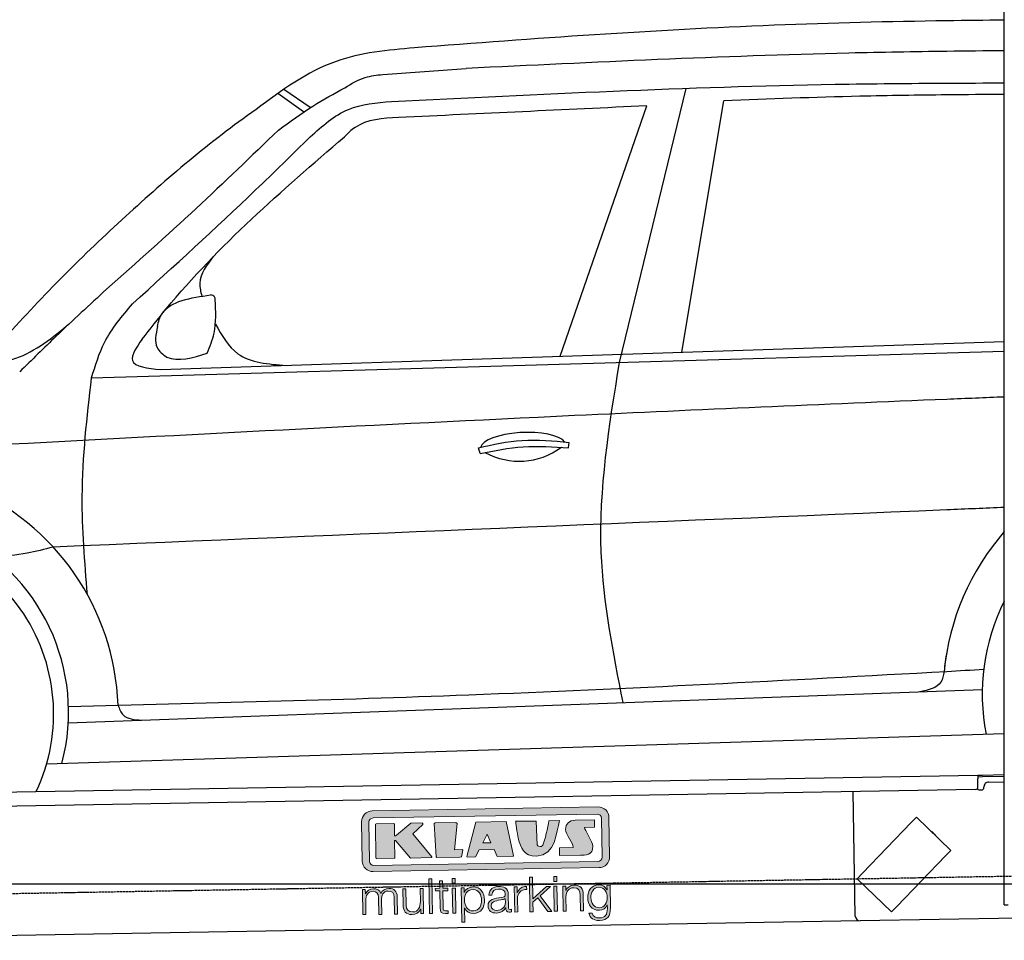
# Model space of a CAD drawing. Header units: millimetres. Extents: x 552 to 7231, y 5667 to 12136.
# Tile 3 of 6: x 2390 to 4448, y 7998 to 9922. Entities that reach past the tile are written whole.
import ezdxf

# ---------------------------------------------------------------- set-up
doc = ezdxf.new("R2010")
doc.units = ezdxf.units.MM
doc.linetypes.add('GEN3', pattern=[6.25, 5, -1.25])
doc.layers.get('0').update_dxf_attribs({"lineweight": 25})
doc.layers.add('3', color=6, linetype='GEN3', lineweight=25)
doc.layers.add('5', color=3, linetype='Continuous', lineweight=25)
doc.layers.add('Car', color=10, linetype='Continuous')
doc.layers.add('Logo', color=7, linetype='Continuous')

# ---------------------------------------------------------------- blocks, each defined once
blk = doc.blocks.new('KLAUS')
at = {"layer": 'Logo', "true_color": 0x7b7b7a}
h = blk.add_hatch(color=8, dxfattribs=at)
h.dxf.hatch_style = 2
edge = h.paths.add_edge_path()
edge.add_spline(control_points=[(3.6, 29.09), (2.88, 29.09), (2.3, 28.51), (2.3, 27.8), (2.3, 27.8), (2.3, 16.11), (2.3, 16.11), (2.3, 15.39), (2.88, 14.81), (3.6, 14.81), (3.6, 14.81), (71.16, 14.81), (71.16, 14.81), (71.88, 14.81), (72.46, 15.39), (72.46, 16.11), (72.46, 16.11), (72.46, 27.8), (72.46, 27.8), (72.46, 28.51), (71.88, 29.09), (71.16, 29.09), (71.16, 29.09), (3.6, 29.09), (3.6, 29.09), (3.6, 29.09), (3.6, 29.09), (3.6, 29.09)], knot_values=[0, 0, 0, 0, 1, 1, 1, 2, 2, 2, 3, 3, 3, 4, 4, 4, 5, 5, 5, 6, 6, 6, 7, 7, 7, 8, 8, 8, 9, 9, 9, 9], degree=3, periodic=0)
edge = h.paths.add_edge_path()
edge.add_spline(control_points=[(3.35, 31.23), (3.35, 31.23), (71.47, 31.23), (71.47, 31.23), (73.26, 31.23), (74.71, 29.77), (74.71, 27.99), (74.71, 27.99), (74.71, 16.17), (74.71, 16.17), (74.71, 14.38), (73.26, 12.93), (71.47, 12.93), (71.47, 12.93), (3.35, 12.93), (3.35, 12.93), (1.56, 12.93), (0.11, 14.38), (0.11, 16.17), (0.11, 16.17), (0.11, 27.99), (0.11, 27.99), (0.11, 29.77), (1.56, 31.23), (3.35, 31.23), (3.35, 31.23), (3.35, 31.23), (3.35, 31.23)], knot_values=[0, 0, 0, 0, 1, 1, 1, 2, 2, 2, 3, 3, 3, 4, 4, 4, 5, 5, 5, 6, 6, 6, 7, 7, 7, 8, 8, 8, 9, 9, 9, 9], degree=3, periodic=0)
h = blk.add_hatch(color=8, dxfattribs=at)
h.dxf.hatch_style = 2
edge = h.paths.add_edge_path()
edge.add_spline(control_points=[(4.5, 27.33), (4.5, 27.33), (9.7, 27.33), (9.7, 27.33), (9.84, 27.33), (9.96, 27.22), (9.96, 27.08), (9.96, 27.08), (9.96, 23.69), (9.96, 23.69), (9.96, 23.69), (9.94, 23.64), (10.04, 23.59), (10.14, 23.53), (10.2, 23.57), (10.2, 23.57), (10.2, 23.57), (10.51, 23.75), (10.51, 23.75), (10.51, 23.75), (14.94, 27.33), (14.94, 27.33), (14.94, 27.33), (18.41, 27.33), (18.41, 27.33), (18.41, 27.33), (18.49, 27.33), (18.56, 27.2), (18.65, 27.04), (18.53, 26.91), (18.53, 26.91), (18.53, 26.91), (15.49, 24.11), (15.49, 24.11), (15.49, 24.11), (21.14, 17.06), (21.14, 17.06), (21.14, 17.06), (21.13, 16.91), (21.13, 16.91), (21.08, 16.84), (20.99, 16.82), (20.99, 16.82), (20.99, 16.82), (14.7, 16.82), (14.7, 16.82), (14.7, 16.82), (10.26, 22.17), (10.26, 22.17), (10.26, 22.17), (10.19, 22.24), (10.08, 22.21), (9.97, 22.18), (9.96, 22.11), (9.96, 22.11), (9.96, 22.11), (9.96, 17.08), (9.96, 17.08), (9.96, 16.94), (9.84, 16.82), (9.7, 16.82), (9.7, 16.82), (4.5, 16.82), (4.5, 16.82), (4.36, 16.82), (4.25, 16.94), (4.25, 17.08), (4.25, 17.08), (4.25, 27.08), (4.25, 27.08), (4.25, 27.22), (4.36, 27.33), (4.5, 27.33), (4.5, 27.33), (4.5, 27.33), (4.5, 27.33)], knot_values=[0, 0, 0, 0, 1, 1, 1, 2, 2, 2, 3, 3, 3, 4, 4, 4, 5, 5, 5, 6, 6, 6, 7, 7, 7, 8, 8, 8, 9, 9, 9, 10, 10, 10, 11, 11, 11, 12, 12, 12, 13, 13, 13, 14, 14, 14, 15, 15, 15, 16, 16, 16, 17, 17, 17, 18, 18, 18, 19, 19, 19, 20, 20, 20, 21, 21, 21, 22, 22, 22, 23, 23, 23, 24, 24, 24, 25, 25, 25, 25], degree=3, periodic=0)
h = blk.add_hatch(color=8, dxfattribs=at)
h.dxf.hatch_style = 2
h.paths.add_polyline_path([(22.42, 17.06), (21.97, 27.15), (22.24, 27.33), (28.55, 27.33), (28.86, 26.97), (28.01, 19.08), (30.26, 19.07), (30.44, 18.95), (30.08, 16.95), (29.49, 16.82), (22.6, 16.82)])
h = blk.add_hatch(color=8, dxfattribs=at)
h.paths.add_polyline_path([(36.52, 21.01), (38.93, 21.01), (37.87, 23.57)])
h.paths.add_polyline_path([(34.52, 27.33), (43.65, 27.33), (45.76, 16.94), (45.57, 16.82), (40.83, 16.82), (39.89, 18.95), (35.42, 18.95), (34.27, 16.82), (31.78, 16.82), (31.66, 17)])
h = blk.add_hatch(color=8, dxfattribs=at)
h.dxf.hatch_style = 2
edge = h.paths.add_edge_path()
edge.add_spline(control_points=[(52.69, 27.32), (52.69, 27.32), (52.88, 20.14), (52.88, 20.14), (53.01, 19.89), (53.2, 19.77), (53.43, 19.71), (53.91, 19.59), (54.43, 19.57), (54.64, 20.03), (55.23, 21.34), (56.27, 25.45), (56.6, 27.33), (56.6, 27.33), (59.77, 27.33), (59.77, 27.33), (58.77, 23.9), (58.56, 16.82), (52.63, 16.76), (48.72, 16.72), (48.01, 19.35), (47.27, 22.24), (46.89, 23.68), (46.54, 27.33), (46.54, 27.33), (46.54, 27.33), (52.69, 27.32), (52.69, 27.32), (52.69, 27.32), (52.69, 27.32), (52.69, 27.32)], knot_values=[0, 0, 0, 0, 1, 1, 1, 2, 2, 2, 3, 3, 3, 4, 4, 4, 5, 5, 5, 6, 6, 6, 7, 7, 7, 8, 8, 8, 9, 9, 9, 10, 10, 10, 10], degree=3, periodic=0)
h = blk.add_hatch(color=8, dxfattribs=at)
h.dxf.hatch_style = 2
edge = h.paths.add_edge_path()
edge.add_spline(control_points=[(64.46, 27.33), (64.46, 27.33), (70.31, 27.33), (70.31, 27.33), (70.31, 26.52), (70.31, 26.02), (70.31, 25.12), (70.31, 25.12), (67.3, 25.12), (67.3, 25.12), (67.24, 25.04), (67.25, 25.11), (67.25, 24.91), (67.25, 24.88), (69.73, 20.38), (69.73, 19.57), (69.73, 16.4), (67.22, 16.81), (65.9, 16.82), (65.9, 16.82), (59.59, 16.82), (59.59, 16.82), (59.59, 17.76), (59.59, 18.23), (59.59, 19.14), (59.59, 19.14), (63.75, 19.14), (63.75, 19.14), (63.82, 19.22), (63.81, 19.11), (63.81, 19.31), (63.81, 20.32), (61.58, 23.06), (61.58, 24.63), (61.58, 26.33), (62.83, 27.34), (64.46, 27.33), (64.46, 27.33), (64.46, 27.33), (64.46, 27.33)], knot_values=[0, 0, 0, 0, 1, 1, 1, 2, 2, 2, 3, 3, 3, 4, 4, 4, 5, 5, 5, 6, 6, 6, 7, 7, 7, 8, 8, 8, 9, 9, 9, 10, 10, 10, 11, 11, 11, 12, 12, 12, 13, 13, 13, 13], degree=3, periodic=0)
at = {"layer": 'Logo', "true_color": 0xef7c00}
h = blk.add_hatch(color=30, dxfattribs=at)
h.dxf.hatch_style = 2
h.paths.add_polyline_path([(20.07, 0), (20.99, 0), (20.99, 10.45), (20.07, 10.45)])
h = blk.add_hatch(color=30, dxfattribs=at)
h.dxf.hatch_style = 2
edge = h.paths.add_edge_path()
edge.add_spline(control_points=[(24.22, 9.82), (24.22, 9.82), (23.3, 9.82), (23.3, 9.82), (23.3, 9.82), (23.3, 7.55), (23.3, 7.55), (23.3, 7.55), (21.98, 7.55), (21.98, 7.55), (21.98, 7.55), (21.98, 6.78), (21.98, 6.78), (21.98, 6.78), (23.3, 6.78), (23.3, 6.78), (23.3, 6.78), (23.3, 1.61), (23.3, 1.61), (23.28, 0.32), (23.71, -0.09), (24.94, -0.09), (25.22, -0.09), (25.48, -0.06), (25.76, -0.06), (25.76, -0.06), (25.76, 0.73), (25.76, 0.73), (25.5, 0.7), (25.23, 0.69), (24.97, 0.69), (24.31, 0.73), (24.22, 1.08), (24.22, 1.68), (24.22, 1.68), (24.22, 6.78), (24.22, 6.78), (24.22, 6.78), (25.76, 6.78), (25.76, 6.78), (25.76, 6.78), (25.76, 7.55), (25.76, 7.55), (25.76, 7.55), (24.22, 7.55), (24.22, 7.55), (24.22, 7.55), (24.22, 9.82), (24.22, 9.82), (24.22, 9.82), (24.22, 9.82), (24.22, 9.82)], knot_values=[0, 0, 0, 0, 1, 1, 1, 2, 2, 2, 3, 3, 3, 4, 4, 4, 5, 5, 5, 6, 6, 6, 7, 7, 7, 8, 8, 8, 9, 9, 9, 10, 10, 10, 11, 11, 11, 12, 12, 12, 13, 13, 13, 14, 14, 14, 15, 15, 15, 16, 16, 16, 17, 17, 17, 17], degree=3, periodic=0)
h = blk.add_hatch(color=30, dxfattribs=at)
h.paths.add_polyline_path([(27.1, 0), (28.03, 0), (28.03, 7.55), (27.1, 7.55)])
h.paths.add_polyline_path([(27.1, 8.98), (28.03, 8.98), (28.03, 10.45), (27.1, 10.45)])
h = blk.add_hatch(color=30, dxfattribs=at)
h.dxf.hatch_style = 2
h.paths.add_polyline_path([(50.4, 0), (51.32, 0), (51.32, 2.87), (52.82, 4.11), (55.8, 0), (56.96, 0), (53.52, 4.76), (56.74, 7.55), (55.51, 7.55), (51.32, 3.89), (51.32, 10.45), (50.4, 10.45)])
h = blk.add_hatch(color=30, dxfattribs=at)
h.paths.add_polyline_path([(57.74, 0), (58.66, 0), (58.66, 7.55), (57.74, 7.55)])
h.paths.add_polyline_path([(57.74, 8.98), (58.66, 8.98), (58.66, 10.45), (57.74, 10.45)])
h = blk.add_hatch(color=30, dxfattribs=at)
h.dxf.hatch_style = 2
edge = h.paths.add_edge_path()
edge.add_spline(control_points=[(0, 0), (0, 0), (0.92, 0), (0.92, 0), (0.92, 0), (0.92, 4.22), (0.92, 4.22), (0.94, 5.8), (1.58, 7), (3.18, 7), (4.35, 7), (4.77, 6.15), (4.76, 5.12), (4.76, 5.12), (4.76, 0), (4.76, 0), (4.76, 0), (5.68, 0), (5.68, 0), (5.68, 0), (5.68, 4.27), (5.68, 4.27), (5.68, 5.68), (6.14, 7), (7.73, 7), (9.05, 7), (9.52, 6.32), (9.52, 5.08), (9.52, 5.08), (9.52, 0), (9.52, 0), (9.52, 0), (10.44, 0), (10.44, 0), (10.44, 0), (10.44, 5.12), (10.44, 5.12), (10.44, 6.91), (9.59, 7.77), (7.94, 7.77), (6.94, 7.77), (5.99, 7.29), (5.54, 6.3), (5.26, 7.29), (4.36, 7.77), (3.37, 7.77), (2.17, 7.77), (1.38, 7.19), (0.89, 6.28), (0.89, 6.28), (0.85, 6.28), (0.85, 6.28), (0.85, 6.28), (0.85, 7.55), (0.85, 7.55), (0.85, 7.55), (0, 7.55), (0, 7.55), (0, 7.55), (0, 0), (0, 0), (0, 0), (0, 0), (0, 0)], knot_values=[0, 0, 0, 0, 1, 1, 1, 2, 2, 2, 3, 3, 3, 4, 4, 4, 5, 5, 5, 6, 6, 6, 7, 7, 7, 8, 8, 8, 9, 9, 9, 10, 10, 10, 11, 11, 11, 12, 12, 12, 13, 13, 13, 14, 14, 14, 15, 15, 15, 16, 16, 16, 17, 17, 17, 18, 18, 18, 19, 19, 19, 20, 20, 20, 21, 21, 21, 21], degree=3, periodic=0)
h = blk.add_hatch(color=30, dxfattribs=at)
h.dxf.hatch_style = 2
edge = h.paths.add_edge_path()
edge.add_spline(control_points=[(18.31, 7.55), (18.31, 7.55), (17.39, 7.55), (17.39, 7.55), (17.39, 7.55), (17.39, 3.59), (17.39, 3.59), (17.39, 2.05), (16.7, 0.56), (15.12, 0.56), (13.66, 0.56), (13.15, 1.27), (13.1, 2.64), (13.1, 2.64), (13.1, 7.55), (13.1, 7.55), (13.1, 7.55), (12.18, 7.55), (12.18, 7.55), (12.18, 7.55), (12.18, 2.65), (12.18, 2.65), (12.18, 0.89), (12.93, -0.22), (14.83, -0.22), (15.96, -0.22), (16.95, 0.35), (17.44, 1.36), (17.44, 1.36), (17.47, 1.36), (17.47, 1.36), (17.47, 1.36), (17.47, 0), (17.47, 0), (17.47, 0), (18.31, 0), (18.31, 0), (18.31, 0), (18.31, 7.55), (18.31, 7.55), (18.31, 7.55), (18.31, 7.55), (18.31, 7.55)], knot_values=[0, 0, 0, 0, 1, 1, 1, 2, 2, 2, 3, 3, 3, 4, 4, 4, 5, 5, 5, 6, 6, 6, 7, 7, 7, 8, 8, 8, 9, 9, 9, 10, 10, 10, 11, 11, 11, 12, 12, 12, 13, 13, 13, 14, 14, 14, 14], degree=3, periodic=0)
h = blk.add_hatch(color=30, dxfattribs=at)
edge = h.paths.add_edge_path()
edge.add_spline(control_points=[(35.84, 3.78), (35.84, 2.21), (35.12, 0.56), (33.37, 0.56), (31.4, 0.56), (30.72, 2.21), (30.72, 3.78), (30.72, 5.49), (31.33, 7), (33.37, 7), (35.12, 7), (35.84, 5.34), (35.84, 3.78), (35.84, 3.78), (35.84, 3.78), (35.84, 3.78)], knot_values=[0, 0, 0, 0, 1, 1, 1, 2, 2, 2, 3, 3, 3, 4, 4, 4, 5, 5, 5, 5], degree=3, periodic=0)
edge = h.paths.add_edge_path()
edge.add_spline(control_points=[(29.79, -2.8), (29.79, -2.8), (30.72, -2.8), (30.72, -2.8), (30.72, -2.8), (30.72, 1.43), (30.72, 1.43), (30.72, 1.43), (30.74, 1.43), (30.74, 1.43), (31.14, 0.35), (32.24, -0.22), (33.37, -0.22), (35.66, -0.22), (36.76, 1.64), (36.76, 3.78), (36.76, 5.91), (35.66, 7.77), (33.37, 7.77), (32.15, 7.77), (31.1, 7.14), (30.67, 6.12), (30.67, 6.12), (30.64, 6.12), (30.64, 6.12), (30.64, 6.12), (30.64, 7.55), (30.64, 7.55), (30.64, 7.55), (29.79, 7.55), (29.79, 7.55), (29.79, 7.55), (29.79, -2.8), (29.79, -2.8), (29.79, -2.8), (29.79, -2.8), (29.79, -2.8)], knot_values=[0, 0, 0, 0, 1, 1, 1, 2, 2, 2, 3, 3, 3, 4, 4, 4, 5, 5, 5, 6, 6, 6, 7, 7, 7, 8, 8, 8, 9, 9, 9, 10, 10, 10, 11, 11, 11, 12, 12, 12, 12], degree=3, periodic=0)
h = blk.add_hatch(color=30, dxfattribs=at)
edge = h.paths.add_edge_path()
edge.add_spline(control_points=[(43.03, 2.93), (43.04, 1.45), (41.8, 0.56), (40.39, 0.56), (39.53, 0.56), (38.71, 1.13), (38.71, 2.05), (38.71, 3.53), (40.66, 3.51), (42.22, 3.79), (42.47, 3.84), (42.88, 3.91), (43, 4.13), (43, 4.13), (43.03, 4.13), (43.03, 4.13), (43.03, 4.13), (43.03, 2.93), (43.03, 2.93), (43.03, 2.93), (43.03, 2.93), (43.03, 2.93)], knot_values=[0, 0, 0, 0, 1, 1, 1, 2, 2, 2, 3, 3, 3, 4, 4, 4, 5, 5, 5, 6, 6, 6, 7, 7, 7, 7], degree=3, periodic=0)
edge = h.paths.add_edge_path()
edge.add_spline(control_points=[(39.03, 5.24), (39.06, 6.47), (39.91, 7), (41.05, 7), (42.14, 7), (43.03, 6.69), (43.03, 5.45), (43.03, 4.61), (42.6, 4.51), (41.84, 4.42), (39.85, 4.19), (37.79, 4.11), (37.79, 1.99), (37.79, 0.47), (38.93, -0.22), (40.32, -0.22), (41.77, -0.22), (42.43, 0.34), (43.07, 1.32), (43.07, 1.32), (43.1, 1.32), (43.1, 1.32), (43.1, 0.53), (43.25, 0), (44.19, 0), (44.43, 0), (44.58, 0.01), (44.79, 0.06), (44.79, 0.06), (44.79, 0.83), (44.79, 0.83), (44.71, 0.81), (44.6, 0.78), (44.49, 0.78), (44.13, 0.78), (43.95, 0.98), (43.95, 1.33), (43.95, 1.33), (43.95, 5.34), (43.95, 5.34), (43.95, 7.36), (42.5, 7.77), (41.17, 7.77), (39.44, 7.77), (38.2, 7.01), (38.11, 5.24), (38.11, 5.24), (39.03, 5.24), (39.03, 5.24), (39.03, 5.24), (39.03, 5.24), (39.03, 5.24)], knot_values=[0, 0, 0, 0, 1, 1, 1, 2, 2, 2, 3, 3, 3, 4, 4, 4, 5, 5, 5, 6, 6, 6, 7, 7, 7, 8, 8, 8, 9, 9, 9, 10, 10, 10, 11, 11, 11, 12, 12, 12, 13, 13, 13, 14, 14, 14, 15, 15, 15, 16, 16, 16, 17, 17, 17, 17], degree=3, periodic=0)
h = blk.add_hatch(color=30, dxfattribs=at)
h.dxf.hatch_style = 2
edge = h.paths.add_edge_path()
edge.add_spline(control_points=[(45.79, 0), (45.79, 0), (46.71, 0), (46.71, 0), (46.71, 0), (46.71, 4.03), (46.71, 4.03), (46.71, 5.59), (47.85, 6.82), (49.52, 6.73), (49.52, 6.73), (49.52, 7.66), (49.52, 7.66), (48.16, 7.72), (47.14, 7), (46.67, 5.78), (46.67, 5.78), (46.64, 5.78), (46.64, 5.78), (46.64, 5.78), (46.64, 7.55), (46.64, 7.55), (46.64, 7.55), (45.79, 7.55), (45.79, 7.55), (45.79, 7.55), (45.79, 0), (45.79, 0), (45.79, 0), (45.79, 0), (45.79, 0)], knot_values=[0, 0, 0, 0, 1, 1, 1, 2, 2, 2, 3, 3, 3, 4, 4, 4, 5, 5, 5, 6, 6, 6, 7, 7, 7, 8, 8, 8, 9, 9, 9, 10, 10, 10, 10], degree=3, periodic=0)
h = blk.add_hatch(color=30, dxfattribs=at)
h.dxf.hatch_style = 2
edge = h.paths.add_edge_path()
edge.add_spline(control_points=[(60.41, 0), (60.41, 0), (61.33, 0), (61.33, 0), (61.33, 0), (61.33, 4.41), (61.33, 4.41), (61.36, 5.89), (62.24, 7), (63.7, 7), (65.2, 7), (65.62, 6.02), (65.62, 4.71), (65.62, 4.71), (65.62, 0), (65.62, 0), (65.62, 0), (66.54, 0), (66.54, 0), (66.54, 0), (66.54, 4.86), (66.54, 4.86), (66.54, 6.66), (65.9, 7.77), (63.78, 7.77), (62.71, 7.77), (61.7, 7.16), (61.36, 6.25), (61.36, 6.25), (61.33, 6.25), (61.33, 6.25), (61.33, 6.25), (61.33, 7.55), (61.33, 7.55), (61.33, 7.55), (60.41, 7.55), (60.41, 7.55), (60.41, 7.55), (60.41, 0), (60.41, 0), (60.41, 0), (60.41, 0), (60.41, 0)], knot_values=[0, 0, 0, 0, 1, 1, 1, 2, 2, 2, 3, 3, 3, 4, 4, 4, 5, 5, 5, 6, 6, 6, 7, 7, 7, 8, 8, 8, 9, 9, 9, 10, 10, 10, 11, 11, 11, 12, 12, 12, 13, 13, 13, 14, 14, 14, 14], degree=3, periodic=0)
h = blk.add_hatch(color=30, dxfattribs=at)
edge = h.paths.add_edge_path()
edge.add_spline(control_points=[(71.32, 0.86), (69.62, 0.86), (68.83, 2.34), (68.83, 3.86), (68.83, 5.43), (69.56, 7), (71.32, 7), (73.06, 7), (73.75, 5.34), (73.75, 3.86), (73.75, 2.33), (72.91, 0.86), (71.32, 0.86), (71.32, 0.86), (71.32, 0.86), (71.32, 0.86)], knot_values=[0, 0, 0, 0, 1, 1, 1, 2, 2, 2, 3, 3, 3, 4, 4, 4, 5, 5, 5, 5], degree=3, periodic=0)
edge = h.paths.add_edge_path()
edge.add_spline(control_points=[(74.67, 7.55), (74.67, 7.55), (73.75, 7.55), (73.75, 7.55), (73.75, 7.55), (73.75, 6.25), (73.75, 6.25), (73.75, 6.25), (73.72, 6.25), (73.72, 6.25), (73.35, 7.09), (72.41, 7.77), (71.32, 7.77), (69.13, 7.77), (67.9, 6.05), (67.9, 3.97), (67.9, 1.82), (68.9, 0.09), (71.32, 0.09), (72.4, 0.09), (73.29, 0.72), (73.72, 1.64), (73.72, 1.64), (73.75, 1.64), (73.75, 1.64), (73.75, 1.64), (73.75, 0.61), (73.75, 0.61), (73.75, -1.23), (73.01, -2.24), (71.32, -2.24), (70.29, -2.24), (69.31, -1.85), (69.1, -0.73), (69.1, -0.73), (68.18, -0.73), (68.18, -0.73), (68.31, -2.34), (69.81, -3.02), (71.32, -3.02), (73.79, -3.02), (74.65, -1.64), (74.67, 0.61), (74.67, 0.61), (74.67, 7.55), (74.67, 7.55), (74.67, 7.55), (74.67, 7.55), (74.67, 7.55)], knot_values=[0, 0, 0, 0, 1, 1, 1, 2, 2, 2, 3, 3, 3, 4, 4, 4, 5, 5, 5, 6, 6, 6, 7, 7, 7, 8, 8, 8, 9, 9, 9, 10, 10, 10, 11, 11, 11, 12, 12, 12, 13, 13, 13, 14, 14, 14, 15, 15, 15, 16, 16, 16, 16], degree=3, periodic=0)
at = {"layer": 'Logo', "lineweight": 0}
for points in [[(22.42, 17.06), (21.97, 27.15), (22.24, 27.33), (28.55, 27.33), (28.86, 26.97), (28.01, 19.08), (30.26, 19.07), (30.44, 18.95), (30.08, 16.95), (29.49, 16.82), (22.6, 16.82), (22.42, 17.06), (22.42, 17.06)], [(34.52, 27.33), (43.65, 27.33), (45.76, 16.94), (45.57, 16.82), (40.83, 16.82), (39.89, 18.95), (35.42, 18.95), (34.27, 16.82), (31.78, 16.82), (31.66, 17), (34.52, 27.33), (34.52, 27.33)], [(36.52, 21.01), (38.93, 21.01), (37.87, 23.57), (36.52, 21.01), (36.52, 21.01)], [(20.07, 0), (20.99, 0), (20.99, 10.45), (20.07, 10.45), (20.07, 0), (20.07, 0)], [(27.1, 8.98), (28.03, 8.98), (28.03, 10.45), (27.1, 10.45), (27.1, 8.98), (27.1, 8.98)], [(50.4, 0), (51.32, 0), (51.32, 2.87), (52.82, 4.11), (55.8, 0), (56.96, 0), (53.52, 4.76), (56.74, 7.55), (55.51, 7.55), (51.32, 3.89), (51.32, 10.45), (50.4, 10.45), (50.4, 0), (50.4, 0)], [(57.74, 8.98), (58.66, 8.98), (58.66, 10.45), (57.74, 10.45), (57.74, 8.98), (57.74, 8.98)], [(27.1, 0), (28.03, 0), (28.03, 7.55), (27.1, 7.55), (27.1, 0), (27.1, 0)], [(57.74, 0), (58.66, 0), (58.66, 7.55), (57.74, 7.55), (57.74, 0), (57.74, 0)]]:
    blk.add_lwpolyline(points, dxfattribs=at)
for points, knots in [([(3.35, 31.23), (3.35, 31.23), (71.47, 31.23), (71.47, 31.23), (73.26, 31.23), (74.71, 29.77), (74.71, 27.99), (74.71, 27.99), (74.71, 16.17), (74.71, 16.17), (74.71, 14.38), (73.26, 12.93), (71.47, 12.93), (71.47, 12.93), (3.35, 12.93), (3.35, 12.93), (1.56, 12.93), (0.11, 14.38), (0.11, 16.17), (0.11, 16.17), (0.11, 27.99), (0.11, 27.99), (0.11, 29.77), (1.56, 31.23), (3.35, 31.23), (3.35, 31.23), (3.35, 31.23), (3.35, 31.23)], [0, 0, 0, 0, 1, 1, 1, 2, 2, 2, 3, 3, 3, 4, 4, 4, 5, 5, 5, 6, 6, 6, 7, 7, 7, 8, 8, 8, 9, 9, 9, 9]), ([(3.6, 29.09), (2.88, 29.09), (2.3, 28.51), (2.3, 27.8), (2.3, 27.8), (2.3, 16.11), (2.3, 16.11), (2.3, 15.39), (2.88, 14.81), (3.6, 14.81), (3.6, 14.81), (71.16, 14.81), (71.16, 14.81), (71.88, 14.81), (72.46, 15.39), (72.46, 16.11), (72.46, 16.11), (72.46, 27.8), (72.46, 27.8), (72.46, 28.51), (71.88, 29.09), (71.16, 29.09), (71.16, 29.09), (3.6, 29.09), (3.6, 29.09), (3.6, 29.09), (3.6, 29.09), (3.6, 29.09)], [0, 0, 0, 0, 1, 1, 1, 2, 2, 2, 3, 3, 3, 4, 4, 4, 5, 5, 5, 6, 6, 6, 7, 7, 7, 8, 8, 8, 9, 9, 9, 9]), ([(4.5, 27.33), (4.5, 27.33), (9.7, 27.33), (9.7, 27.33), (9.84, 27.33), (9.96, 27.22), (9.96, 27.08), (9.96, 27.08), (9.96, 23.69), (9.96, 23.69), (9.96, 23.69), (9.94, 23.64), (10.04, 23.59), (10.14, 23.53), (10.2, 23.57), (10.2, 23.57), (10.2, 23.57), (10.51, 23.75), (10.51, 23.75), (10.51, 23.75), (14.94, 27.33), (14.94, 27.33), (14.94, 27.33), (18.41, 27.33), (18.41, 27.33), (18.41, 27.33), (18.49, 27.33), (18.56, 27.2), (18.65, 27.04), (18.53, 26.91), (18.53, 26.91), (18.53, 26.91), (15.49, 24.11), (15.49, 24.11), (15.49, 24.11), (21.14, 17.06), (21.14, 17.06), (21.14, 17.06), (21.13, 16.91), (21.13, 16.91), (21.08, 16.84), (20.99, 16.82), (20.99, 16.82), (20.99, 16.82), (14.7, 16.82), (14.7, 16.82), (14.7, 16.82), (10.26, 22.17), (10.26, 22.17), (10.26, 22.17), (10.19, 22.24), (10.08, 22.21), (9.97, 22.18), (9.96, 22.11), (9.96, 22.11), (9.96, 22.11), (9.96, 17.08), (9.96, 17.08), (9.96, 16.94), (9.84, 16.82), (9.7, 16.82), (9.7, 16.82), (4.5, 16.82), (4.5, 16.82), (4.36, 16.82), (4.25, 16.94), (4.25, 17.08), (4.25, 17.08), (4.25, 27.08), (4.25, 27.08), (4.25, 27.22), (4.36, 27.33), (4.5, 27.33), (4.5, 27.33), (4.5, 27.33), (4.5, 27.33)], [0, 0, 0, 0, 1, 1, 1, 2, 2, 2, 3, 3, 3, 4, 4, 4, 5, 5, 5, 6, 6, 6, 7, 7, 7, 8, 8, 8, 9, 9, 9, 10, 10, 10, 11, 11, 11, 12, 12, 12, 13, 13, 13, 14, 14, 14, 15, 15, 15, 16, 16, 16, 17, 17, 17, 18, 18, 18, 19, 19, 19, 20, 20, 20, 21, 21, 21, 22, 22, 22, 23, 23, 23, 24, 24, 24, 25, 25, 25, 25]), ([(52.69, 27.32), (52.69, 27.32), (52.88, 20.14), (52.88, 20.14), (53.01, 19.89), (53.2, 19.77), (53.43, 19.71), (53.91, 19.59), (54.43, 19.57), (54.64, 20.03), (55.23, 21.34), (56.27, 25.45), (56.6, 27.33), (56.6, 27.33), (59.77, 27.33), (59.77, 27.33), (58.77, 23.9), (58.56, 16.82), (52.63, 16.76), (48.72, 16.72), (48.01, 19.35), (47.27, 22.24), (46.89, 23.68), (46.54, 27.33), (46.54, 27.33), (46.54, 27.33), (52.69, 27.32), (52.69, 27.32), (52.69, 27.32), (52.69, 27.32), (52.69, 27.32)], [0, 0, 0, 0, 1, 1, 1, 2, 2, 2, 3, 3, 3, 4, 4, 4, 5, 5, 5, 6, 6, 6, 7, 7, 7, 8, 8, 8, 9, 9, 9, 10, 10, 10, 10]), ([(64.46, 27.33), (64.46, 27.33), (70.31, 27.33), (70.31, 27.33), (70.31, 26.52), (70.31, 26.02), (70.31, 25.12), (70.31, 25.12), (67.3, 25.12), (67.3, 25.12), (67.24, 25.04), (67.25, 25.11), (67.25, 24.91), (67.25, 24.88), (69.73, 20.38), (69.73, 19.57), (69.73, 16.4), (67.22, 16.81), (65.9, 16.82), (65.9, 16.82), (59.59, 16.82), (59.59, 16.82), (59.59, 17.76), (59.59, 18.23), (59.59, 19.14), (59.59, 19.14), (63.75, 19.14), (63.75, 19.14), (63.82, 19.22), (63.81, 19.11), (63.81, 19.31), (63.81, 20.32), (61.58, 23.06), (61.58, 24.63), (61.58, 26.33), (62.83, 27.34), (64.46, 27.33), (64.46, 27.33), (64.46, 27.33), (64.46, 27.33)], [0, 0, 0, 0, 1, 1, 1, 2, 2, 2, 3, 3, 3, 4, 4, 4, 5, 5, 5, 6, 6, 6, 7, 7, 7, 8, 8, 8, 9, 9, 9, 10, 10, 10, 11, 11, 11, 12, 12, 12, 13, 13, 13, 13]), ([(24.22, 9.82), (24.22, 9.82), (23.3, 9.82), (23.3, 9.82), (23.3, 9.82), (23.3, 7.55), (23.3, 7.55), (23.3, 7.55), (21.98, 7.55), (21.98, 7.55), (21.98, 7.55), (21.98, 6.78), (21.98, 6.78), (21.98, 6.78), (23.3, 6.78), (23.3, 6.78), (23.3, 6.78), (23.3, 1.61), (23.3, 1.61), (23.28, 0.32), (23.71, -0.09), (24.94, -0.09), (25.22, -0.09), (25.48, -0.06), (25.76, -0.06), (25.76, -0.06), (25.76, 0.73), (25.76, 0.73), (25.5, 0.7), (25.23, 0.69), (24.97, 0.69), (24.31, 0.73), (24.22, 1.08), (24.22, 1.68), (24.22, 1.68), (24.22, 6.78), (24.22, 6.78), (24.22, 6.78), (25.76, 6.78), (25.76, 6.78), (25.76, 6.78), (25.76, 7.55), (25.76, 7.55), (25.76, 7.55), (24.22, 7.55), (24.22, 7.55), (24.22, 7.55), (24.22, 9.82), (24.22, 9.82), (24.22, 9.82), (24.22, 9.82), (24.22, 9.82)], [0, 0, 0, 0, 1, 1, 1, 2, 2, 2, 3, 3, 3, 4, 4, 4, 5, 5, 5, 6, 6, 6, 7, 7, 7, 8, 8, 8, 9, 9, 9, 10, 10, 10, 11, 11, 11, 12, 12, 12, 13, 13, 13, 14, 14, 14, 15, 15, 15, 16, 16, 16, 17, 17, 17, 17]), ([(0, 0), (0, 0), (0.92, 0), (0.92, 0), (0.92, 0), (0.92, 4.22), (0.92, 4.22), (0.94, 5.8), (1.58, 7), (3.18, 7), (4.35, 7), (4.77, 6.15), (4.76, 5.12), (4.76, 5.12), (4.76, 0), (4.76, 0), (4.76, 0), (5.68, 0), (5.68, 0), (5.68, 0), (5.68, 4.27), (5.68, 4.27), (5.68, 5.68), (6.14, 7), (7.73, 7), (9.05, 7), (9.52, 6.32), (9.52, 5.08), (9.52, 5.08), (9.52, 0), (9.52, 0), (9.52, 0), (10.44, 0), (10.44, 0), (10.44, 0), (10.44, 5.12), (10.44, 5.12), (10.44, 6.91), (9.59, 7.77), (7.94, 7.77), (6.94, 7.77), (5.99, 7.29), (5.54, 6.3), (5.26, 7.29), (4.36, 7.77), (3.37, 7.77), (2.17, 7.77), (1.38, 7.19), (0.89, 6.28), (0.89, 6.28), (0.85, 6.28), (0.85, 6.28), (0.85, 6.28), (0.85, 7.55), (0.85, 7.55), (0.85, 7.55), (0, 7.55), (0, 7.55), (0, 7.55), (0, 0), (0, 0), (0, 0), (0, 0), (0, 0)], [0, 0, 0, 0, 1, 1, 1, 2, 2, 2, 3, 3, 3, 4, 4, 4, 5, 5, 5, 6, 6, 6, 7, 7, 7, 8, 8, 8, 9, 9, 9, 10, 10, 10, 11, 11, 11, 12, 12, 12, 13, 13, 13, 14, 14, 14, 15, 15, 15, 16, 16, 16, 17, 17, 17, 18, 18, 18, 19, 19, 19, 20, 20, 20, 21, 21, 21, 21]), ([(18.31, 7.55), (18.31, 7.55), (17.39, 7.55), (17.39, 7.55), (17.39, 7.55), (17.39, 3.59), (17.39, 3.59), (17.39, 2.05), (16.7, 0.56), (15.12, 0.56), (13.66, 0.56), (13.15, 1.27), (13.1, 2.64), (13.1, 2.64), (13.1, 7.55), (13.1, 7.55), (13.1, 7.55), (12.18, 7.55), (12.18, 7.55), (12.18, 7.55), (12.18, 2.65), (12.18, 2.65), (12.18, 0.89), (12.93, -0.22), (14.83, -0.22), (15.96, -0.22), (16.95, 0.35), (17.44, 1.36), (17.44, 1.36), (17.47, 1.36), (17.47, 1.36), (17.47, 1.36), (17.47, 0), (17.47, 0), (17.47, 0), (18.31, 0), (18.31, 0), (18.31, 0), (18.31, 7.55), (18.31, 7.55), (18.31, 7.55), (18.31, 7.55), (18.31, 7.55)], [0, 0, 0, 0, 1, 1, 1, 2, 2, 2, 3, 3, 3, 4, 4, 4, 5, 5, 5, 6, 6, 6, 7, 7, 7, 8, 8, 8, 9, 9, 9, 10, 10, 10, 11, 11, 11, 12, 12, 12, 13, 13, 13, 14, 14, 14, 14]), ([(29.79, -2.8), (29.79, -2.8), (30.72, -2.8), (30.72, -2.8), (30.72, -2.8), (30.72, 1.43), (30.72, 1.43), (30.72, 1.43), (30.74, 1.43), (30.74, 1.43), (31.14, 0.35), (32.24, -0.22), (33.37, -0.22), (35.66, -0.22), (36.76, 1.64), (36.76, 3.78), (36.76, 5.91), (35.66, 7.77), (33.37, 7.77), (32.15, 7.77), (31.1, 7.14), (30.67, 6.12), (30.67, 6.12), (30.64, 6.12), (30.64, 6.12), (30.64, 6.12), (30.64, 7.55), (30.64, 7.55), (30.64, 7.55), (29.79, 7.55), (29.79, 7.55), (29.79, 7.55), (29.79, -2.8), (29.79, -2.8), (29.79, -2.8), (29.79, -2.8), (29.79, -2.8)], [0, 0, 0, 0, 1, 1, 1, 2, 2, 2, 3, 3, 3, 4, 4, 4, 5, 5, 5, 6, 6, 6, 7, 7, 7, 8, 8, 8, 9, 9, 9, 10, 10, 10, 11, 11, 11, 12, 12, 12, 12]), ([(35.84, 3.78), (35.84, 2.21), (35.12, 0.56), (33.37, 0.56), (31.4, 0.56), (30.72, 2.21), (30.72, 3.78), (30.72, 5.49), (31.33, 7), (33.37, 7), (35.12, 7), (35.84, 5.34), (35.84, 3.78), (35.84, 3.78), (35.84, 3.78), (35.84, 3.78)], [0, 0, 0, 0, 1, 1, 1, 2, 2, 2, 3, 3, 3, 4, 4, 4, 5, 5, 5, 5]), ([(39.03, 5.24), (39.06, 6.47), (39.91, 7), (41.05, 7), (42.14, 7), (43.03, 6.69), (43.03, 5.45), (43.03, 4.61), (42.6, 4.51), (41.84, 4.42), (39.85, 4.19), (37.79, 4.11), (37.79, 1.99), (37.79, 0.47), (38.93, -0.22), (40.32, -0.22), (41.77, -0.22), (42.43, 0.34), (43.07, 1.32), (43.07, 1.32), (43.1, 1.32), (43.1, 1.32), (43.1, 0.53), (43.25, 0), (44.19, 0), (44.43, 0), (44.58, 0.01), (44.79, 0.06), (44.79, 0.06), (44.79, 0.83), (44.79, 0.83), (44.71, 0.81), (44.6, 0.78), (44.49, 0.78), (44.13, 0.78), (43.95, 0.98), (43.95, 1.33), (43.95, 1.33), (43.95, 5.34), (43.95, 5.34), (43.95, 7.36), (42.5, 7.77), (41.17, 7.77), (39.44, 7.77), (38.2, 7.01), (38.11, 5.24), (38.11, 5.24), (39.03, 5.24), (39.03, 5.24), (39.03, 5.24), (39.03, 5.24), (39.03, 5.24)], [0, 0, 0, 0, 1, 1, 1, 2, 2, 2, 3, 3, 3, 4, 4, 4, 5, 5, 5, 6, 6, 6, 7, 7, 7, 8, 8, 8, 9, 9, 9, 10, 10, 10, 11, 11, 11, 12, 12, 12, 13, 13, 13, 14, 14, 14, 15, 15, 15, 16, 16, 16, 17, 17, 17, 17]), ([(45.79, 0), (45.79, 0), (46.71, 0), (46.71, 0), (46.71, 0), (46.71, 4.03), (46.71, 4.03), (46.71, 5.59), (47.85, 6.82), (49.52, 6.73), (49.52, 6.73), (49.52, 7.66), (49.52, 7.66), (48.16, 7.72), (47.14, 7), (46.67, 5.78), (46.67, 5.78), (46.64, 5.78), (46.64, 5.78), (46.64, 5.78), (46.64, 7.55), (46.64, 7.55), (46.64, 7.55), (45.79, 7.55), (45.79, 7.55), (45.79, 7.55), (45.79, 0), (45.79, 0), (45.79, 0), (45.79, 0), (45.79, 0)], [0, 0, 0, 0, 1, 1, 1, 2, 2, 2, 3, 3, 3, 4, 4, 4, 5, 5, 5, 6, 6, 6, 7, 7, 7, 8, 8, 8, 9, 9, 9, 10, 10, 10, 10]), ([(60.41, 0), (60.41, 0), (61.33, 0), (61.33, 0), (61.33, 0), (61.33, 4.41), (61.33, 4.41), (61.36, 5.89), (62.24, 7), (63.7, 7), (65.2, 7), (65.62, 6.02), (65.62, 4.71), (65.62, 4.71), (65.62, 0), (65.62, 0), (65.62, 0), (66.54, 0), (66.54, 0), (66.54, 0), (66.54, 4.86), (66.54, 4.86), (66.54, 6.66), (65.9, 7.77), (63.78, 7.77), (62.71, 7.77), (61.7, 7.16), (61.36, 6.25), (61.36, 6.25), (61.33, 6.25), (61.33, 6.25), (61.33, 6.25), (61.33, 7.55), (61.33, 7.55), (61.33, 7.55), (60.41, 7.55), (60.41, 7.55), (60.41, 7.55), (60.41, 0), (60.41, 0), (60.41, 0), (60.41, 0), (60.41, 0)], [0, 0, 0, 0, 1, 1, 1, 2, 2, 2, 3, 3, 3, 4, 4, 4, 5, 5, 5, 6, 6, 6, 7, 7, 7, 8, 8, 8, 9, 9, 9, 10, 10, 10, 11, 11, 11, 12, 12, 12, 13, 13, 13, 14, 14, 14, 14]), ([(74.67, 7.55), (74.67, 7.55), (73.75, 7.55), (73.75, 7.55), (73.75, 7.55), (73.75, 6.25), (73.75, 6.25), (73.75, 6.25), (73.72, 6.25), (73.72, 6.25), (73.35, 7.09), (72.41, 7.77), (71.32, 7.77), (69.13, 7.77), (67.9, 6.05), (67.9, 3.97), (67.9, 1.82), (68.9, 0.09), (71.32, 0.09), (72.4, 0.09), (73.29, 0.72), (73.72, 1.64), (73.72, 1.64), (73.75, 1.64), (73.75, 1.64), (73.75, 1.64), (73.75, 0.61), (73.75, 0.61), (73.75, -1.23), (73.01, -2.24), (71.32, -2.24), (70.29, -2.24), (69.31, -1.85), (69.1, -0.73), (69.1, -0.73), (68.18, -0.73), (68.18, -0.73), (68.31, -2.34), (69.81, -3.02), (71.32, -3.02), (73.79, -3.02), (74.65, -1.64), (74.67, 0.61), (74.67, 0.61), (74.67, 7.55), (74.67, 7.55), (74.67, 7.55), (74.67, 7.55), (74.67, 7.55)], [0, 0, 0, 0, 1, 1, 1, 2, 2, 2, 3, 3, 3, 4, 4, 4, 5, 5, 5, 6, 6, 6, 7, 7, 7, 8, 8, 8, 9, 9, 9, 10, 10, 10, 11, 11, 11, 12, 12, 12, 13, 13, 13, 14, 14, 14, 15, 15, 15, 16, 16, 16, 16]), ([(71.32, 0.86), (69.62, 0.86), (68.83, 2.34), (68.83, 3.86), (68.83, 5.43), (69.56, 7), (71.32, 7), (73.06, 7), (73.75, 5.34), (73.75, 3.86), (73.75, 2.33), (72.91, 0.86), (71.32, 0.86), (71.32, 0.86), (71.32, 0.86), (71.32, 0.86)], [0, 0, 0, 0, 1, 1, 1, 2, 2, 2, 3, 3, 3, 4, 4, 4, 5, 5, 5, 5]), ([(43.03, 2.93), (43.04, 1.45), (41.8, 0.56), (40.39, 0.56), (39.53, 0.56), (38.71, 1.13), (38.71, 2.05), (38.71, 3.53), (40.66, 3.51), (42.22, 3.79), (42.47, 3.84), (42.88, 3.91), (43, 4.13), (43, 4.13), (43.03, 4.13), (43.03, 4.13), (43.03, 4.13), (43.03, 2.93), (43.03, 2.93), (43.03, 2.93), (43.03, 2.93), (43.03, 2.93)], [0, 0, 0, 0, 1, 1, 1, 2, 2, 2, 3, 3, 3, 4, 4, 4, 5, 5, 5, 6, 6, 6, 7, 7, 7, 7])]:
    blk.add_open_spline(points, degree=3, knots=knots, dxfattribs=at)

msp = doc.modelspace()

# ---------------------------------------------------------------- linework, layer by layer
for p, q in [((4447.57, 8072.48), (4447.57, 9969.48)), ((1732.77, 8297.07), (4392.09, 8343.49)), ((4392.09, 8343.49), (4402.09, 8343.67)), ((4392.09, 8343.49), (4392.23, 8335.49)), ((4402.16, 8339.67), (4392.16, 8339.49)), ((4392.52, 8318.49), (4392.23, 8335.49)), ((4402.09, 8343.67), (4447.57, 8344.46)), ((4447.57, 8340.46), (4402.16, 8339.67)), ((4387.61, 8313.41), (1732.77, 8267.07)), ((4395.13, 8312.54), (4400.13, 8312.63)), ((4405.04, 8317.71), (4405.02, 8318.71)), ((4414.85, 8328.89), (4447.57, 8329.46)), ((4136.19, 8048.98), (4131.65, 8308.94)), ((4264.17, 8255.82), (4253.06, 8244.31)), ((4264.17, 8255.82), (4336.1, 8186.35)), ((4150.94, 8138.56), (4253.06, 8244.31)), ((4297.25, 8224.57), (4303.72, 8218.32)), ((4324.99, 8174.84), (4222.87, 8069.1)), ((4324.99, 8174.84), (4336.1, 8186.35)), ((4150.94, 8138.56), (4139.83, 8127.06)), ((4211.76, 8057.59), (4139.83, 8127.06)), ((4447.57, 8072.48), (4447.57, 8097.48)), ((4211.76, 8057.59), (4222.87, 8069.1)), ((4447.57, 8072.48), (4455.57, 8072.48)), ((4476.48, 8044.92), (4146.36, 8039.16)), ((4146.36, 8039.16), (1812.77, 7998.42))]:
    msp.add_line(p, q)
for centre, radius, start, end in [((4387.52, 8318.41), 5, 271, 1), ((4395.04, 8317.54), 5, 214.23672, 271), ((4400.04, 8317.63), 5, 271, 1), ((4415.02, 8318.89), 10, 91, 181), ((4296.55, 8223.85), 1, 46, 106), ((4303.03, 8217.6), 1, 346, 46), ((4146.19, 8049.15), 10, 181, 271)]:
    msp.add_arc(centre, radius, start, end)
at = {"layer": '3'}
msp.add_line((1175.28, 8075.31), (6230.44, 8163.55), dxfattribs=at)
at = {"layer": '5'}
msp.add_line((6272.78, 8115.9), (872.77, 8115.9), dxfattribs=at)
at = {"layer": 'Car'}
for p, q in [((3148.7, 9807.06), (3323.33, 9819.62)), ((2997.35, 9737.9), (2942.2, 9776.02)), ((3643.54, 9205.54), (3782.44, 9778.1)), ((2982.92, 9728.99), (2929.33, 9767.08)), ((3774.04, 9226.75), (3861.33, 9752.34)), ((3519.33, 9218.32), (3700.28, 9741.49)), ((2685.34, 9190.71), (4447.57, 9249.07)), ((2540.36, 9173.55), (4447.57, 9228.85)), ((3536.82, 9027.25), (3538.09, 9038.39)), ((3351.98, 9015.24), (3348.84, 9027.19)), ((2491.67, 8452.8), (4401.42, 8522.43)), ((2446.42, 8366.98), (4447.57, 8430.58))]:
    msp.add_line(p, q, dxfattribs=at)
for centre, radius, start, end in [((2081.1, 8471.44), 514.77, 2.02938, 132.58345), ((2076.17, 8474.51), 416.06, 345.09923, 145.62442), ((2081.1, 8471.44), 379.96, 334.71432, 156.45628), ((4837.43, 8511.15), 517.9, 138.83257, 174.59489), ((4832.1, 8512.84), 430.79, 153.20534, 191.1732), ((4837.43, 8511.15), 517.9, 170.05248, 174.59489)]:
    msp.add_arc(centre, radius, start, end, dxfattribs=at)
for centre, major_axis, ratio, start_param, end_param in [((3442.35, 9029.34), (-89.27, -3.51), 0.3344392, 3.3616366, 6.2046976), ((3416.1, 9422.25), (-27.02, 422.91), 0.577039, 2.8101265, 3.4780899)]:
    msp.add_ellipse(centre, major_axis=major_axis, ratio=ratio, start_param=start_param, end_param=end_param, dxfattribs=at)
for points, knots in [([(4447.57, 9920.7), (4407.51, 9920.17), (4367.45, 9919.64), (4327.39, 9919.11), (4327.36, 9919.11), (4327.34, 9919.11), (4327.32, 9919.11), (4207.16, 9917.53), (3836.19, 9908.45), (3465.76, 9882.17), (3215.33, 9862.8)], [97.6829721, 97.6829721, 97.6829721, 97.6829721, 109.7066207, 109.7066207, 109.7066207, 109.712885, 109.712885, 109.712885, 145.7767006, 221.0985088, 221.0985088, 221.0985088, 221.0985088]), ([(4447.57, 9856.76), (4407.49, 9856.27), (4367.4, 9855.78), (4327.32, 9855.29), (4327.32, 9855.29), (4327.32, 9855.29), (4327.32, 9855.29), (4259.17, 9854.46), (3924.4, 9848.6), (3589.81, 9832.47), (3323.33, 9819.62)], [1005.9411757, 1005.9411757, 1005.9411757, 1005.9411757, 1126.2201555, 1126.2201555, 1126.2201555, 1126.2202071, 1126.2202071, 1126.2202071, 1330.7252911, 2130.9332502, 2130.9332502, 2130.9332502, 2130.9332502]), ([(3167.07, 9750.91), (3475.98, 9765.96), (3862.84, 9784.81), (4249.94, 9788.7), (4327.32, 9789.02), (4327.35, 9789.02), (4327.38, 9789.02), (4327.41, 9789.02), (4367.46, 9789.18), (4407.51, 9789.35), (4447.57, 9789.51)], [0, 0, 0, 0, 92.7570751, 116.1628759, 116.1628759, 116.1628759, 116.1713618, 116.1713618, 116.1713618, 128.2868155, 128.2868155, 128.2868155, 128.2868155]), ([(4447.57, 9765.57), (4407.5, 9765.18), (4367.44, 9764.79), (4327.37, 9764.4), (4327.36, 9764.4), (4327.34, 9764.4), (4327.32, 9764.4), (4266.79, 9763.81), (4111.42, 9761.55), (3956.12, 9755.9), (3861.33, 9752.34)], [10.347029, 10.347029, 10.347029, 10.347029, 22.3667427, 22.3667427, 22.3667427, 22.3719316, 22.3719316, 22.3719316, 40.5335951, 68.9891973, 68.9891973, 68.9891973, 68.9891973]), ([(2883.91, 9734.03), (2787.83, 9666.36), (2604.99, 9510.96), (2439.19, 9346.66), (2359.58, 9256.77)], [0, 0, 0, 0, 35.1101955, 71.1973858, 71.1973858, 71.1973858, 71.1973858]), ([(2678.12, 9280.37), (2679.95, 9290.87), (2693.3, 9332.42), (2747.3, 9340.45), (2788.96, 9346.64)], [4.3267327, 4.3267327, 4.3267327, 4.3267327, 7.5217653, 18.3125191, 18.3125191, 18.3125191, 18.3125191]), ([(2678.12, 9280.37), (2674.71, 9264.53), (2669.03, 9238.13), (2689.16, 9222.51), (2697.71, 9216.47)], [0, 0, 0, 0, 4.3638538, 7.2758736, 7.2758736, 7.2758736, 7.2758736]), ([(2332.02, 9033.23), (2737.9, 9054.64), (3402.86, 9089.7), (4068.11, 9118.46), (4327.32, 9129.1), (4327.32, 9129.1), (4327.32, 9129.1), (4327.32, 9129.1), (4367.4, 9130.74), (4407.49, 9132.39), (4447.57, 9134.03)], [0, 0, 0, 0, 1219.3276324, 1997.6275195, 1997.6275195, 1997.6275195, 1997.6275251, 1997.6275251, 1997.6275251, 2117.9727988, 2117.9727988, 2117.9727988, 2117.9727988]), ([(4447.57, 8902.58), (4407.49, 8900.91), (4367.4, 8899.24), (4327.32, 8897.57), (3704.9, 8871.67), (3082.47, 8845.77), (2460.04, 8819.87)], [53.3687814, 53.3687814, 53.3687814, 53.3687814, 173.7168855, 173.7168855, 173.7168855, 2042.6156581, 2042.6156581, 2042.6156581, 2042.6156581]), ([(2492.04, 8487.16), (2770.85, 8493.88), (3382.97, 8508.91), (3994.4, 8541.76), (4327.32, 8560.24), (4327.32, 8560.24), (4327.32, 8560.24), (4327.33, 8560.24), (4353.02, 8561.67), (4378.72, 8563.09), (4404.42, 8564.52)], [2.8983625, 2.8983625, 2.8983625, 2.8983625, 86.5587337, 186.5817592, 186.5817592, 186.5817592, 186.5821107, 186.5821107, 186.5821107, 194.3030199, 194.3030199, 194.3030199, 194.3030199])]:
    msp.add_open_spline(points, degree=3, knots=knots, dxfattribs=at)
for points in [[(3215.33, 9862.8), (3051.2, 9834.51), (2883.91, 9734.03)], [(3069.6, 9779.45), (3112.23, 9800.77), (3148.7, 9807.06)], [(2930.94, 9691.06), (3002.92, 9741.06), (3069.6, 9779.45)], [(2997.13, 9676.76), (3076.87, 9734.1), (3167.07, 9750.91)], [(3700.28, 9741.49), (3181.81, 9717.14)], [(3181.81, 9717.14), (3090.84, 9696.45), (3068.77, 9677.02)], [(2930.94, 9691.06), (2759.02, 9527.39), (2571.48, 9358.29)], [(2625.81, 9328.07), (2883.2, 9565.86), (2997.13, 9676.76)], [(2645.74, 9253.95), (2696.3, 9317.47), (3068.77, 9677.02)], [(2794.75, 9426.67), (2766.57, 9370.84), (2770.48, 9343.82)], [(2571.48, 9358.29), (2466.49, 9260.47), (2390.12, 9185.77)], [(2798.79, 9336.49), (2797.1, 9342.63), (2788.96, 9346.64)], [(2540.36, 9173.55), (2567.49, 9247.32), (2625.81, 9328.07)], [(2781.99, 9224.81), (2796.15, 9266.58), (2798.79, 9336.49)], [(2277.98, 9198.48), (2381.94, 9214.13), (2494.87, 9287.38)], [(2799, 9285.78), (2846.03, 9223.84), (2947.33, 9199.39)], [(2645.74, 9253.95), (2625.74, 9209.85), (2685.34, 9190.71)], [(3651.21, 8495.08), (3605.37, 8808.87), (3643.54, 9205.54)], [(2531.79, 8720.19), (2520.84, 8925.62), (2540.36, 9173.55)], [(3348.84, 9027.19), (3439.63, 9042.82), (3538.09, 9038.39)], [(3351.98, 9015.24), (3442.35, 9029.34), (3536.82, 9027.25)], [(2460.04, 8819.87), (2405.55, 8807.15), (2337.13, 8798.56)], [(4321.84, 8559.94), (4314.89, 8537.61), (4270.93, 8517.67)], [(2595.55, 8489.67), (2606.16, 8469.25), (2645.06, 8458.32)]]:
    msp.add_spline(points, degree=3, dxfattribs=at)
msp.add_open_spline([(2697.71, 9216.47), (2720.37, 9206.16), (2752.96, 9215.23), (2781.99, 9224.81)], degree=3, dxfattribs=at)

# ---------------------------------------------------------------- block references
at = {"xscale": 6.929133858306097, "yscale": 6.929133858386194, "zscale": 6.929133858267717, "rotation": 0.9999999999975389}
msp.add_blockref('KLAUS', (3107.26, 8051.98), dxfattribs=at)

doc.saveas('drawing.dxf')
